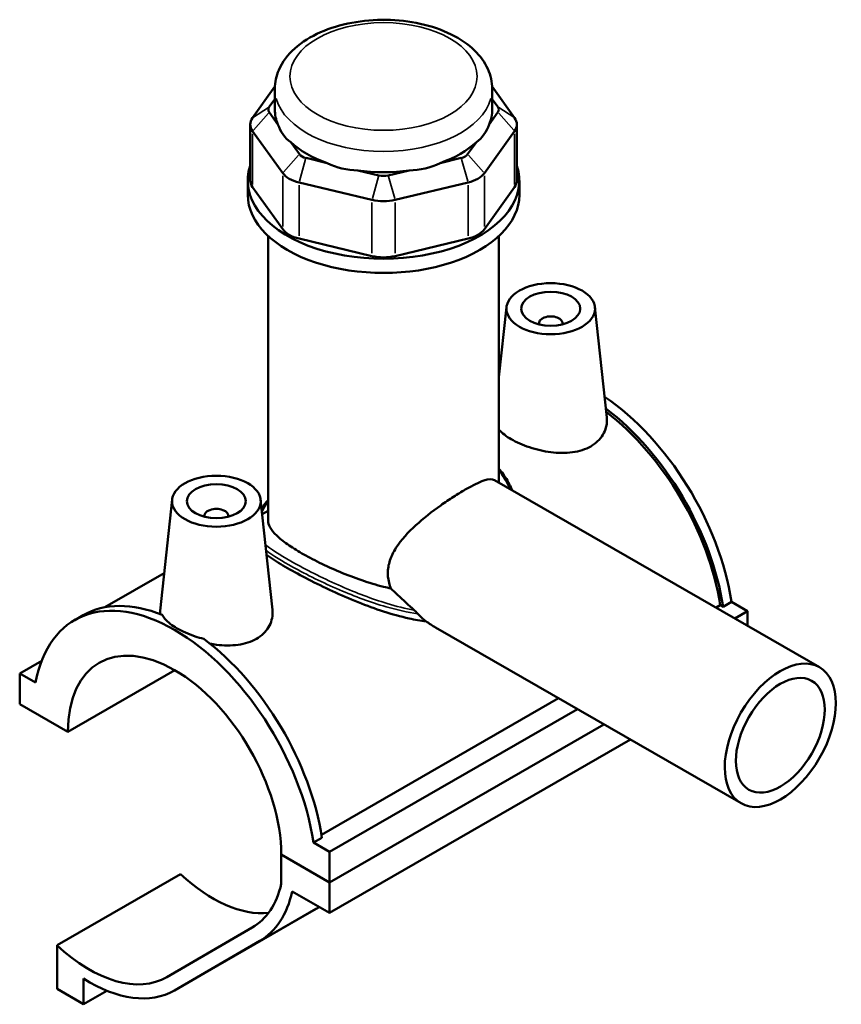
# Model space of a CAD drawing. Header units: inches. Extents: x 0.1 to 45.4, y 0.1 to 44.9.
# Tile 6 of 6: x 39.9 to 45.4, y 38.3 to 44.9. Entities that reach past the tile are written whole.
import ezdxf

# ---------------------------------------------------------------- set-up
doc = ezdxf.new("R2010")
doc.units = ezdxf.units.IN
doc.header["$MEASUREMENT"] = 0
doc.layers.add('Visible (ANSI)', color=7, linetype='Continuous', lineweight=50)
doc.layers.add('Visible Narrow (ANSI)', color=7, linetype='Continuous', lineweight=35)

msp = doc.modelspace()

# ---------------------------------------------------------------- linework, layer by layer
at = {"layer": 'Visible (ANSI)'}
for p, q in [((41.6215, 44.4371), (41.472, 44.2292)), ((41.6212, 44.2836), (41.6212, 44.4222)), ((43.2189, 44.2292), (43.0693, 44.4371)), ((43.0697, 44.2836), (43.0697, 44.4222)), ((41.5835, 44.3013), (41.6212, 44.3536)), ((43.0697, 44.3536), (43.1073, 44.3013)), ((41.6417, 44.1849), (41.5835, 44.2658)), ((43.1073, 44.2658), (43.0491, 44.1849)), ((41.4567, 44.1849), (41.4567, 43.8102)), ((43.2342, 44.1849), (43.2342, 43.8102)), ((41.472, 44.1405), (41.6734, 43.8606)), ((43.0175, 43.8606), (43.2189, 44.1405)), ((41.7849, 43.9859), (41.7267, 44.0668)), ((42.9642, 44.0668), (42.906, 43.9859)), ((41.969, 43.9273), (41.8285, 43.9608)), ((42.8624, 43.9608), (42.7219, 43.9273)), ((42.3146, 43.8448), (42.1741, 43.8783)), ((42.5168, 43.8783), (42.3762, 43.8448)), ((41.4401, 43.7155), (41.4401, 43.8102)), ((41.7823, 43.7979), (42.2684, 43.6819)), ((42.4224, 43.6819), (42.9086, 43.7979)), ((43.2507, 43.7155), (43.2507, 43.8102)), ((41.6734, 43.4859), (41.472, 43.7659)), ((43.2189, 43.7659), (43.0175, 43.4859)), ((41.5759, 41.5453), (41.5759, 43.4409)), ((42.2684, 43.3072), (41.7823, 43.4232)), ((42.9086, 43.4232), (42.4224, 43.3072)), ((43.1149, 41.796), (43.1149, 43.4409)), ((43.1651, 42.9666), (43.1149, 42.4987)), ((43.7545, 42.9666), (43.8334, 42.2311)), ((43.3811, 42.8595), (43.3811, 42.8522)), ((43.5386, 42.8595), (43.5386, 42.8522)), ((43.084, 41.8138), (45.2513, 40.5657)), ((40.9363, 41.6831), (40.8569, 40.9421)), ((41.5257, 41.6831), (41.6046, 40.9476)), ((41.1523, 41.5687), (41.1523, 41.576)), ((41.3098, 41.5687), (41.3098, 41.576)), ((41.5759, 41.6086), (41.5362, 41.5857)), ((40.8838, 41.1937), (40.4873, 40.9653)), ((44.5615, 40.963), (44.5901, 40.9795)), ((44.609, 40.9687), (44.5901, 40.9795)), ((44.6647, 41.0007), (44.609, 40.9687)), ((44.6647, 41.0007), (44.7708, 40.9396)), ((40.2868, 40.8801), (40.3425, 40.9121)), ((44.6864, 40.891), (44.7708, 40.9396)), ((44.7708, 40.9396), (44.7708, 40.8424)), ((42.6924, 40.8309), (44.7287, 39.6582)), ((39.9201, 40.5243), (40.0666, 40.6087)), ((40.0262, 40.4632), (39.9201, 40.5243)), ((39.9201, 40.5243), (39.9201, 40.3203)), ((40.2411, 40.1354), (40.9538, 40.5458)), ((39.9201, 40.3203), (40.2411, 40.1354)), ((41.9313, 39.4484), (43.5122, 40.3588)), ((41.9848, 39.3353), (43.6371, 40.2868)), ((41.9848, 39.1313), (43.8143, 40.1848)), ((41.9848, 39.1313), (43.8143, 40.1848)), ((41.9848, 38.9273), (43.9914, 40.0828)), ((41.9344, 39.4285), (41.8787, 39.3964)), ((41.9848, 39.3353), (41.8787, 39.3964)), ((41.9848, 39.1313), (41.9848, 39.3353)), ((41.6637, 39.3162), (41.9848, 39.1313)), ((41.9848, 39.1313), (41.6637, 39.3162)), ((41.6637, 39.3162), (41.6637, 39.1217)), ((40.1688, 38.712), (40.9927, 39.1865)), ((41.9848, 38.9273), (41.9848, 39.1313)), ((41.7361, 39.0705), (41.9848, 38.9273)), ((41.7764, 38.8857), (41.9161, 38.9668)), ((40.9513, 38.4106), (41.7753, 38.8851)), ((41.469, 38.8294), (40.9012, 38.4999)), ((40.9524, 38.4112), (41.5202, 38.7408)), ((40.1688, 38.712), (40.1688, 38.4208)), ((40.3452, 38.3192), (40.3452, 38.4901)), ((40.1688, 38.4208), (40.3452, 38.3192)), ((40.3452, 38.3192), (40.5012, 38.409))]:
    msp.add_line(p, q, dxfattribs=at)
for centre, major_axis, ratio, start_param, end_param in [((41.6579, 44.2836), (-0.0805, 0), 0.575862, 5.890486, 6.675884), ((42.3454, 44.2836), (-0.7243, 0), 0.575862, 0, 0.238812), ((42.3454, 44.2836), (0.7243, 0), 0.575862, 6.044373, 6.283185), ((43.033, 44.2836), (0.0805, 0), 0.575862, 5.890486, 6.675884), ((41.6579, 44.1849), (-0.2012, 0), 0.575862, 5.890486, 6.675884), ((42.3454, 44.8687), (-0.6278, -0.7951), 0.454202, 5.999949, 6.307723), ((42.3454, 44.8687), (-0.6278, 0.7951), 0.454202, 3.117055, 3.424829), ((43.033, 44.1849), (0.2012, 0), 0.575862, 5.890486, 6.675884), ((42.3454, 44.2836), (0.7243, 0), 0.575862, 3.688179, 4.165803), ((42.3454, 44.2836), (0.7243, 0), 0.575862, 5.258975, 5.736599), ((41.8593, 44.0036), (-0.0805, 0), 0.575862, 0.392699, 1.178097), ((42.8316, 44.0036), (0.0805, 0), 0.575862, 5.105088, 5.890486), ((42.3454, 44.8687), (-0.3119, -0.9677), 0.675468, 6.181789, 6.489562), ((42.3454, 44.8687), (0.3119, -0.9677), 0.675468, 6.076808, 6.384582), ((42.3454, 43.8102), (-0.9053, 0), 0.575862, 6.091532, 9.616431), ((41.8593, 43.9049), (0.2012, 0), 0.575862, 3.534292, 4.31969), ((42.3454, 44.2836), (0.7243, 0), 0.575862, 4.473577, 4.951201), ((42.8316, 43.9049), (0.2012, 0), 0.575862, 5.105088, 5.890486), ((41.6579, 43.8102), (-0.2012, 0), 0.575862, 0, 0.392699), ((42.3454, 43.8876), (-0.0805, 0), 0.575862, 1.178097, 1.963495), ((43.033, 43.8102), (0.2012, 0), 0.575862, 5.890486, 6.283185), ((42.3454, 43.7155), (-0.9053, 0), 0.575862, 0, 3.141593), ((42.3454, 43.7889), (0.2012, 0), 0.575862, 4.31969, 5.105088), ((41.8593, 43.5302), (-0.2012, 0), 0.575862, 0.392699, 1.178097), ((42.8316, 43.5302), (0.2012, 0), 0.575862, 5.105088, 5.890486), ((42.3454, 43.4143), (-0.2012, 0), 0.575862, 1.178097, 1.963495), ((43.4598, 42.8595), (-0.0787, 0), 0.575862, 2.972903, 6.451874), ((43.7384, 41.3285), (-0.6656, 1.1559), 0.578093, 6.220811, 6.221947), ((43.7384, 41.3285), (-0.6656, 1.1559), 0.578093, 4.118597, 5.414588), ((43.6827, 41.2964), (0.6656, -1.1559), 0.578093, 0.977004, 2.204566), ((43.6827, 41.2964), (-0.6526, 1.1332), 0.578093, 4.122438, 5.340296), ((41.231, 41.576), (-0.0787, 0), 0.575862, 2.972903, 6.451874), ((42.3454, 41.46), (-0.86, 0), 0.575862, 5.820231, 5.951172), ((42.3454, 41.4765), (-0.8399, 0), 0.575862, 5.870801, 6.020066), ((40.9524, 39.7242), (-0.6656, 1.1559), 0.578093, 4.118597, 6.880845), ((41.0082, 39.7563), (-0.6656, 1.1559), 0.578093, 5.647223, 6.283185), ((40.9524, 39.7242), (-0.502, 0.8717), 0.578093, 3.930881, 7.06856), ((41.0082, 39.7563), (0.6656, -1.1559), 0.578093, 0.977004, 2.210626), ((41.2086, 39.8692), (0.5156, -0.8954), 0.578093, 5.199763, 6.029891), ((40.9524, 39.7242), (0.5156, -0.8954), 0.578093, 0.001934, 0.556907), ((40.9524, 39.7242), (0.5667, -0.9841), 0.578093, 0.001934, 0.567582), ((41.2086, 39.8692), (0.5667, -0.9841), 0.578093, 0, 0.001934), ((40.3846, 39.3947), (0.5156, -0.8954), 0.578093, 5.199763, 6.285119), ((40.3846, 39.3947), (0.5667, -0.9841), 0.578093, 5.450575, 6.285119)]:
    msp.add_ellipse(centre, major_axis=major_axis, ratio=ratio, start_param=start_param, end_param=end_param, dxfattribs=at)
for centre, major_axis, ratio in [((43.4598, 42.9561), (-0.2953, 0), 0.575862), ((43.4598, 42.9561), (0.1969, 0), 0.575862), ((41.231, 41.6726), (0.2953, 0), 0.575862), ((41.231, 41.6726), (0.1969, 0), 0.575862), ((44.99, 40.112), (0.2613, 0.4538), 0.578093), ((44.99, 40.112), (0.209, 0.363), 0.578093)]:
    msp.add_ellipse(centre, major_axis=major_axis, ratio=ratio, dxfattribs=at)
for points, knots in [([(43.0697, 44.4222), (43.0697, 44.4676), (43.0594, 44.5127), (43.02, 44.5998), (42.9895, 44.641), (42.9087, 44.7197), (42.8558, 44.7555), (42.7338, 44.8158), (42.6639, 44.8396), (42.5168, 44.872), (42.4396, 44.8808), (42.2851, 44.8829), (42.2079, 44.8765), (42.0597, 44.8487), (41.9889, 44.8274), (41.86, 44.7703), (41.8019, 44.7345), (41.7076, 44.6501), (41.6704, 44.6017), (41.6304, 44.5078), (41.6212, 44.4651), (41.6212, 44.4222)], [0.785398, 0.785398, 0.785398, 0.785398, 1.040225, 1.040225, 1.31996, 1.31996, 1.646599, 1.646599, 1.990549, 1.990549, 2.331714, 2.331714, 2.670691, 2.670691, 3.011318, 3.011318, 3.355304, 3.355304, 3.686145, 3.686145, 3.926991, 3.926991, 3.926991, 3.926991]), ([(43.8334, 42.2311), (43.834, 42.2255), (43.8343, 42.2199), (43.8349, 42.1817), (43.8261, 42.1466), (43.7887, 42.0845), (43.76, 42.0575), (43.7265, 42.0382)], [4.9873164, 4.9873164, 4.9873164, 4.9873164, 5.0483649, 5.0483649, 5.4096665, 5.4096665, 5.7709681, 5.7709681, 5.7709681, 5.7709681]), ([(43.7265, 42.0382), (43.6929, 42.0189), (43.6505, 42.0049), (43.5579, 41.9922), (43.5077, 41.9932), (43.414, 42.0051), (43.3642, 42.0167), (43.2722, 42.0474), (43.2301, 42.0664), (43.1633, 42.1048), (43.1343, 42.1268), (43.1149, 42.1491)], [0, 0, 0, 0, 0.361302, 0.361302, 0.722603, 0.722603, 1.082673, 1.082673, 1.442742, 1.442742, 1.802366, 1.802366, 1.802366, 1.802366]), ([(43.1149, 41.8887), (43.1191, 41.8838), (43.1232, 41.8788), (43.1378, 41.8604), (43.1477, 41.8465), (43.1664, 41.8173), (43.1752, 41.802), (43.1901, 41.773), (43.1964, 41.7595), (43.2021, 41.7458)], [18.5641086, 18.5641086, 18.5641086, 18.5641086, 18.6222862, 18.6222862, 18.7771657, 18.7771657, 18.9371443, 18.9371443, 19.0717355, 19.0717355, 19.0717355, 19.0717355]), ([(42.3942, 41.0907), (42.3919, 41.0963), (42.3899, 41.1019), (42.3787, 41.1353), (42.3739, 41.1638), (42.3739, 41.2203), (42.3787, 41.249), (42.3973, 41.3057), (42.4111, 41.3336), (42.4627, 41.4151), (42.5108, 41.4665), (42.6099, 41.5571), (42.6682, 41.603), (42.7551, 41.6647), (42.7839, 41.6842), (42.8391, 41.7197), (42.8654, 41.7357), (42.9137, 41.7635), (42.9367, 41.7759), (42.9787, 41.7964), (42.9977, 41.8044), (43.047, 41.8211), (43.0697, 41.8221), (43.084, 41.8138)], [-4.500747, -4.500747, -4.500747, -4.500747, -4.447373, -4.447373, -4.184245, -4.184245, -3.921117, -3.921117, -3.657989, -3.657989, -3.131734, -3.131734, -2.611928, -2.611928, -2.352025, -2.352025, -2.092122, -2.092122, -1.83222, -1.83222, -1.572317, -1.572317, -1.055269, -1.055269, -1.055269, -1.055269]), ([(42.3942, 41.0907), (42.3778, 41.0943), (42.3615, 41.0981), (42.2981, 41.1141), (42.249, 41.1289), (42.1507, 41.1624), (42.1016, 41.1813), (42.0067, 41.2209), (41.9609, 41.2418), (41.8757, 41.2837), (41.8363, 41.3047), (41.7663, 41.345), (41.7338, 41.3655), (41.6769, 41.4054), (41.6526, 41.4249), (41.6138, 41.4622), (41.5993, 41.48), (41.5803, 41.5139), (41.5759, 41.53), (41.5759, 41.5453)], [1.388318, 1.388318, 1.388318, 1.388318, 1.516542, 1.516542, 1.893837, 1.893837, 2.271131, 2.271131, 2.648425, 2.648425, 3.02572, 3.02572, 3.403014, 3.403014, 3.780308, 3.780308, 4.157603, 4.157603, 4.534897, 4.534897, 4.534897, 4.534897]), ([(42.628, 40.8717), (42.591, 40.876), (42.5535, 40.8824), (42.4585, 40.903), (42.4011, 40.9192), (42.2905, 40.9551), (42.2333, 40.976), (42.1185, 41.022), (42.0608, 41.0471), (41.9491, 41.0986), (41.895, 41.1251), (41.7939, 41.1772), (41.747, 41.2028), (41.6635, 41.2509), (41.6249, 41.2745), (41.5823, 41.3029), (41.5736, 41.3089), (41.5652, 41.3148)], [1.069811, 1.069811, 1.069811, 1.069811, 1.36844, 1.36844, 1.824587, 1.824587, 2.274602, 2.274602, 2.724616, 2.724616, 3.174631, 3.174631, 3.624645, 3.624645, 4.07466, 4.07466, 4.196429, 4.196429, 4.196429, 4.196429]), ([(42.5502, 40.9465), (42.5127, 40.9794), (42.4758, 41.0138), (42.4241, 41.0625), (42.4091, 41.0767), (42.3942, 41.0907)], [5.0577379, 5.0577379, 5.0577379, 5.0577379, 5.439573, 5.439573, 5.5956523, 5.5956523, 5.5956523, 5.5956523]), ([(40.8578, 40.9194), (40.857, 40.9236), (40.8565, 40.9278), (40.8564, 40.9353), (40.8565, 40.9387), (40.8569, 40.9421)], [4.9782043, 4.9782043, 4.9782043, 4.9782043, 5.0483649, 5.0483649, 5.1047032, 5.1047032, 5.1047032, 5.1047032]), ([(40.8695, 40.9147), (40.8742, 40.9057), (40.8805, 40.8967), (40.9075, 40.8655), (40.9363, 40.8436), (41.0027, 40.8053), (41.0445, 40.7865), (41.1086, 40.7653), (41.1276, 40.7598), (41.1468, 40.7551)], [3.797892, 3.797892, 3.797892, 3.797892, 3.941727, 3.941727, 4.299423, 4.299423, 4.657118, 4.657118, 4.800953, 4.800953, 4.800953, 4.800953]), ([(41.6046, 40.9476), (41.6052, 40.942), (41.6055, 40.9364), (41.6061, 40.8982), (41.5973, 40.8631), (41.5599, 40.801), (41.5312, 40.7741), (41.4977, 40.7548)], [7.8727915, 7.8727915, 7.8727915, 7.8727915, 7.933849, 7.933849, 8.2951505, 8.2951505, 8.6564521, 8.6564521, 8.6564521, 8.6564521]), ([(42.5746, 40.9219), (42.572, 40.9249), (42.569, 40.9282), (42.5624, 40.935), (42.5588, 40.9386), (42.5534, 40.9436), (42.5518, 40.945), (42.5502, 40.9465)], [-0.09379388, -0.09379388, -0.09379388, -0.09379388, -0.05594146, -0.05594146, -0.01649192, -0.01649192, 0, 0, 0, 0]), ([(41.4977, 40.7548), (41.4641, 40.7355), (41.4217, 40.7214), (41.3291, 40.7087), (41.2789, 40.7098), (41.2178, 40.7175), (41.2033, 40.7198), (41.1887, 40.7226)], [2.885484, 2.885484, 2.885484, 2.885484, 3.2467856, 3.2467856, 3.6080872, 3.6080872, 3.7175206, 3.7175206, 3.7175206, 3.7175206])]:
    msp.add_open_spline(points, degree=3, knots=knots, dxfattribs=at)
for points in [[(42.628, 40.8717), (42.6089, 40.8863), (42.5908, 40.9032), (42.5746, 40.9219)], [(42.6924, 40.8308), (42.6706, 40.8434), (42.6492, 40.8571), (42.628, 40.8717)]]:
    msp.add_open_spline(points, degree=3, dxfattribs=at)
at = {"layer": 'Visible Narrow (ANSI)'}
for p, q in [((41.5779, 44.2977), (41.4776, 44.2328)), ((41.5779, 44.2596), (41.4776, 44.1468)), ((43.1129, 44.2977), (43.2133, 44.2328)), ((43.1129, 44.2596), (43.2133, 44.1468)), ((41.472, 43.7846), (41.472, 44.1218)), ((43.2189, 44.1218), (43.2189, 43.7846)), ((41.7793, 43.9796), (41.679, 43.8668)), ((41.8261, 43.9526), (41.7846, 43.806)), ((42.8647, 43.9526), (42.9063, 43.806)), ((42.9115, 43.9796), (43.0119, 43.8668)), ((41.6734, 43.8418), (41.6734, 43.5046)), ((42.3123, 43.8367), (42.2708, 43.6901)), ((42.3785, 43.8367), (42.4201, 43.6901)), ((43.0175, 43.5046), (43.0175, 43.8418)), ((41.7823, 43.4419), (41.7823, 43.7791)), ((42.9086, 43.7791), (42.9086, 43.4419)), ((42.2684, 43.6632), (42.2684, 43.326)), ((42.4224, 43.326), (42.4224, 43.6632)), ((41.5399, 38.7521), (41.8948, 38.9564)), ((40.9936, 38.435), (41.7352, 38.862))]:
    msp.add_line(p, q, dxfattribs=at)
msp.add_ellipse((42.3454, 44.5045), major_axis=(0.6237, 0), ratio=0.575862, dxfattribs=at)
msp.add_ellipse((42.3454, 44.4222), major_axis=(-0.7243, 0), ratio=0.575862, start_param=0.15708, end_param=2.984513, dxfattribs=at)
for points, knots in [([(43.1149, 41.8747), (43.1196, 41.8689), (43.1241, 41.8629), (43.1513, 41.8252), (43.1705, 41.791), (43.1861, 41.755)], [18.6280264, 18.6280264, 18.6280264, 18.6280264, 18.697207, 18.697207, 19.0596319, 19.0596319, 19.0596319, 19.0596319]), ([(42.5502, 40.9465), (42.4904, 40.957), (42.4296, 40.9723), (42.2663, 41.0218), (42.1629, 41.0618), (41.952, 41.1541), (41.8454, 41.2074), (41.679, 41.3), (41.6149, 41.3399), (41.5637, 41.3776), (41.5608, 41.3797), (41.558, 41.3818)], [8.496769, 8.496769, 8.496769, 8.496769, 8.984463, 8.984463, 9.799857, 9.799857, 10.705495, 10.705495, 11.45894, 11.45894, 11.50406, 11.50406, 11.50406, 11.50406]), ([(41.5621, 41.3445), (41.6092, 41.3102), (41.6698, 41.2724), (41.8322, 41.1823), (41.94, 41.1292), (42.1535, 41.0379), (42.2583, 40.9987), (42.4336, 40.9479), (42.5048, 40.9316), (42.5746, 40.9219)], [-11.405776, -11.405776, -11.405776, -11.405776, -10.705495, -10.705495, -9.799857, -9.799857, -8.984463, -8.984463, -8.421885, -8.421885, -8.421885, -8.421885])]:
    msp.add_open_spline(points, degree=3, knots=knots, dxfattribs=at)

doc.saveas('drawing.dxf')
